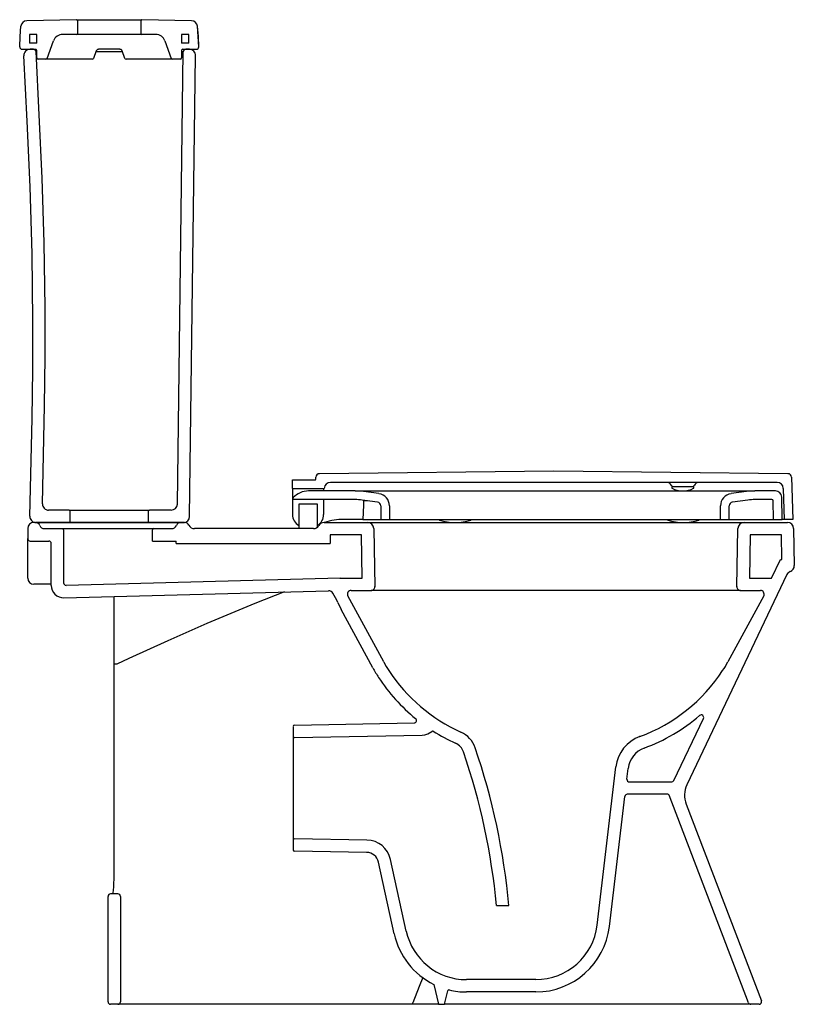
# Model space of a CAD drawing. Header units: metres. Extents: x 174.248 to 174.875, y -203.222 to -202.425.
import ezdxf

# ---------------------------------------------------------------- set-up
doc = ezdxf.new("R2010")
doc.units = ezdxf.units.M
doc.header["$MEASUREMENT"] = 0
doc.layers.add('sanindusa', color=3, linetype='CONTINUOUS')

msp = doc.modelspace()

# ---------------------------------------------------------------- linework, layer by layer
at = {"layer": 'sanindusa', "linetype": 'Continuous'}
for p, q in [((174.29405, -202.42532), (174.25387, -202.42603)), ((174.29506, -202.43619), (174.29506, -202.42632)), ((174.34606, -202.42632), (174.34606, -202.43619)), ((174.38725, -202.42603), (174.34707, -202.42532)), ((174.26206, -202.43719), (174.25606, -202.43719)), ((174.25606, -202.43719), (174.25606, -202.44419)), ((174.26206, -202.44419), (174.26206, -202.43719)), ((174.29406, -202.43719), (174.28294, -202.43719)), ((174.34706, -202.43719), (174.29406, -202.43719)), ((174.35818, -202.43719), (174.34706, -202.43719)), ((174.38506, -202.43719), (174.37906, -202.43719)), ((174.37906, -202.43719), (174.37906, -202.44419)), ((174.38506, -202.44419), (174.38506, -202.43719)), ((174.26206, -202.44419), (174.25606, -202.44419)), ((174.2703, -202.45653), (174.27543, -202.44245)), ((174.3657, -202.44245), (174.37082, -202.45653)), ((174.38506, -202.44419), (174.37906, -202.44419)), ((174.25007, -202.44919), (174.26106, -202.44919)), ((174.25933, -202.44919), (174.25648, -202.44919)), ((174.26206, -202.45619), (174.26206, -202.45019)), ((174.31008, -202.4505), (174.30789, -202.45653)), ((174.33128, -202.45116), (174.30984, -202.45116)), ((174.32916, -202.44919), (174.31196, -202.44919)), ((174.33324, -202.45653), (174.33104, -202.4505)), ((174.37576, -202.81725), (174.38054, -202.45116)), ((174.37906, -202.45019), (174.37906, -202.45619)), ((174.38006, -202.44919), (174.39105, -202.44919)), ((174.3855, -202.44919), (174.38254, -202.44919)), ((174.38563, -202.82725), (174.3905, -202.45425)), ((174.26936, -202.45719), (174.26306, -202.45719)), ((174.2844, -202.45719), (174.26936, -202.45719)), ((174.30695, -202.45719), (174.2844, -202.45719)), ((174.35673, -202.45719), (174.33417, -202.45719)), ((174.37176, -202.45719), (174.35673, -202.45719)), ((174.37806, -202.45719), (174.37176, -202.45719)), ((174.26653, -202.81706), (174.26651, -202.81707)), ((174.28806, -202.82219), (174.27153, -202.82219)), ((174.28806, -202.82219), (174.35306, -202.82219)), ((174.28906, -202.83119), (174.28906, -202.82319)), ((174.35206, -202.82319), (174.35206, -202.83119)), ((174.37076, -202.82219), (174.35306, -202.82219)), ((174.25463, -202.83719), (174.25463, -202.84519)), ((174.26063, -202.83219), (174.25963, -202.83219)), ((174.26063, -202.83219), (174.37863, -202.83219)), ((174.28806, -202.83219), (174.26127, -202.83219)), ((174.26804, -202.83719), (174.28263, -202.83719)), ((174.28263, -202.83719), (174.35663, -202.83719)), ((174.35306, -202.83219), (174.28806, -202.83219)), ((174.38063, -202.83219), (174.35306, -202.83219)), ((174.35663, -202.83719), (174.37121, -202.83719)), ((174.37456, -202.83219), (174.38156, -202.83219)), ((174.38156, -202.83219), (174.37863, -202.83219)), ((174.48588, -202.83719), (174.38963, -202.83719)), ((174.49454, -202.83219), (174.52971, -202.83219)), ((174.52971, -202.83219), (174.83454, -202.83219)), ((174.53471, -202.8371), (174.53553, -202.88414)), ((174.82872, -202.88414), (174.82954, -202.8371)), ((174.83454, -202.83219), (174.86971, -202.83219)), ((174.87471, -202.8371), (174.87523, -202.8671)), ((174.25463, -202.84919), (174.25463, -202.84519)), ((174.28363, -202.83819), (174.28363, -202.88108)), ((174.35563, -202.84719), (174.35563, -202.83819)), ((174.49945, -202.84219), (174.49933, -202.84919)), ((174.5248, -202.84219), (174.49945, -202.84219)), ((174.52541, -202.87719), (174.5248, -202.84219)), ((174.83945, -202.84219), (174.83884, -202.87719)), ((174.8648, -202.84219), (174.83945, -202.84219)), ((174.86515, -202.86219), (174.8648, -202.84219)), ((174.25463, -202.87719), (174.25463, -202.84919)), ((174.25663, -202.84719), (174.27163, -202.84719)), ((174.27363, -202.88313), (174.27363, -202.84919)), ((174.35563, -202.84719), (174.37463, -202.84719)), ((174.37463, -202.84919), (174.37463, -202.84719)), ((174.37463, -202.84919), (174.49933, -202.84919)), ((174.85687, -202.87719), (174.86401, -202.86219)), ((174.86401, -202.86219), (174.86515, -202.86219)), ((174.50741, -202.87724), (174.28568, -202.88308)), ((174.50738, -202.87719), (174.52541, -202.87719)), ((174.50738, -202.87719), (174.50741, -202.87724)), ((174.86928, -202.87439), (174.78831, -203.04445)), ((174.83884, -202.87719), (174.85687, -202.87719)), ((174.27363, -202.88219), (174.25963, -202.88219)), ((174.28389, -202.89313), (174.49819, -202.88749)), ((174.32463, -202.94677), (174.32463, -202.89206)), ((174.54285, -202.94509), (174.51382, -202.89162)), ((174.51646, -202.88719), (174.53253, -202.88719)), ((174.83172, -202.88719), (174.53253, -202.88719)), ((174.85043, -202.89162), (174.8214, -202.94509)), ((174.83172, -202.88719), (174.84779, -202.88719)), ((174.50577, -202.89707), (174.50842, -202.90262)), ((174.53406, -202.94986), (174.50842, -202.90262)), ((174.32463, -203.09864), (174.32463, -202.94677)), ((174.47045, -202.99617), (174.56745, -202.99446)), ((174.77775, -203.04105), (174.80168, -202.99078)), ((174.46947, -202.99719), (174.46947, -203.09719)), ((174.46947, -202.99719), (174.46961, -203.00519)), ((174.47062, -203.00617), (174.57387, -203.00435)), ((174.71557, -203.1581), (174.73082, -203.03002)), ((174.73082, -203.03002), (174.73089, -203.02943)), ((174.73971, -203.03995), (174.74075, -203.03121)), ((174.74169, -203.04219), (174.77594, -203.04219)), ((174.77294, -203.05219), (174.74003, -203.05219)), ((174.7255, -203.15928), (174.73804, -203.05395)), ((174.83813, -203.2209), (174.77387, -203.05283)), ((174.78769, -203.06019), (174.84859, -203.21947)), ((174.46961, -203.08919), (174.46947, -203.09719)), ((174.52912, -203.08924), (174.47062, -203.08821)), ((174.32463, -203.11023), (174.32463, -203.09864)), ((174.52894, -203.09924), (174.47045, -203.0982)), ((174.55124, -203.16504), (174.53853, -203.10709)), ((174.5483, -203.10495), (174.54811, -203.10407)), ((174.56101, -203.1629), (174.5483, -203.10495)), ((174.32463, -203.11828), (174.32463, -203.11023)), ((174.32458, -203.1208), (174.32463, -203.11828)), ((174.32349, -203.13246), (174.32342, -203.1328)), ((174.64313, -203.13219), (174.64313, -203.13089)), ((174.31963, -203.22019), (174.31967, -203.1348)), ((174.32767, -203.1328), (174.32167, -203.1328)), ((174.32967, -203.13481), (174.32963, -203.22019)), ((174.6341, -203.14219), (174.64414, -203.14219)), ((174.66592, -203.20219), (174.60985, -203.20219)), ((174.5834, -203.20604), (174.58713, -203.22219)), ((174.59213, -203.22219), (174.59464, -203.21128)), ((174.66592, -203.21219), (174.60985, -203.21219)), ((174.32763, -203.22219), (174.32163, -203.22219)), ((174.58713, -203.22219), (174.32763, -203.22219)), ((174.58713, -203.22219), (174.59213, -203.22219)), ((174.84, -203.22219), (174.59213, -203.22219)), ((174.60001, -203.22219), (174.59903, -203.22219)), ((174.84672, -203.22219), (174.84, -203.22219))]:
    msp.add_line(p, q, dxfattribs=at)
at = {"layer": 'sanindusa'}
for p, q in [((174.46896, -202.80469), (174.46896, -202.79769)), ((174.46896, -202.79769), (174.48731, -202.79769)), ((174.48781, -202.7972), (174.48786, -202.79561)), ((174.68046, -202.79069), (174.49086, -202.79269)), ((174.87007, -202.79269), (174.68046, -202.79069)), ((174.87307, -202.79561), (174.87396, -202.82969)), ((174.46896, -202.80469), (174.49301, -202.80469)), ((174.46896, -202.80469), (174.46896, -202.81346)), ((174.49416, -202.80469), (174.49416, -202.80669)), ((174.86131, -202.79969), (174.49962, -202.79969)), ((174.77596, -202.80319), (174.77596, -202.80409)), ((174.77596, -202.80319), (174.79396, -202.80319)), ((174.79396, -202.80409), (174.79396, -202.80319)), ((174.8663, -202.80456), (174.86696, -202.82969)), ((174.46896, -202.81346), (174.46896, -202.81369)), ((174.51956, -202.81369), (174.46896, -202.81369)), ((174.46896, -202.81369), (174.46896, -202.82579)), ((174.51956, -202.80669), (174.48196, -202.80669)), ((174.49416, -202.81369), (174.49416, -202.82579)), ((174.51956, -202.80669), (174.84337, -202.80669)), ((174.53882, -202.80886), (174.52634, -202.80715)), ((174.83659, -202.80715), (174.82411, -202.80886)), ((174.86007, -202.80669), (174.84337, -202.80669)), ((174.85714, -202.81369), (174.84337, -202.81369)), ((174.86546, -202.82969), (174.86507, -202.81158)), ((174.47406, -202.81729), (174.47406, -202.83719)), ((174.48906, -202.83604), (174.48906, -202.81729)), ((174.53787, -202.8158), (174.52539, -202.81409)), ((174.52641, -202.81423), (174.52641, -202.81469)), ((174.54046, -202.81877), (174.54046, -202.82969)), ((174.54746, -202.81877), (174.54746, -202.82969)), ((174.81546, -202.82969), (174.81546, -202.81877)), ((174.82246, -202.82969), (174.82246, -202.81877)), ((174.83754, -202.81409), (174.82506, -202.8158)), ((174.85846, -202.82969), (174.85814, -202.81467)), ((174.52601, -202.82969), (174.51052, -202.82969)), ((174.53589, -202.82969), (174.54046, -202.82969)), ((174.54046, -202.82969), (174.54746, -202.82969)), ((174.54746, -202.82969), (174.81546, -202.82969)), ((174.58762, -202.82969), (174.58762, -202.82982)), ((174.61362, -202.82982), (174.61362, -202.82969)), ((174.7724, -202.82969), (174.7724, -202.82982)), ((174.7984, -202.82982), (174.7984, -202.82969)), ((174.81546, -202.82969), (174.82246, -202.82969)), ((174.82246, -202.82969), (174.85846, -202.82969)), ((174.85846, -202.82969), (174.86546, -202.82969)), ((174.86696, -202.82969), (174.86546, -202.82969)), ((174.87396, -202.82969), (174.86696, -202.82969))]:
    msp.add_line(p, q, dxfattribs=at)
at = {"layer": 'sanindusa', "linetype": 'Continuous', "flags": 128}
for points in [[(174.24807, -202.44717), (174.24836, -202.43884), (174.24903, -202.43052)], [(174.29405, -202.42532), (174.29405, -202.42532), (174.29448, -202.42532), (174.29564, -202.42531), (174.29752, -202.4253), (174.30004, -202.42528), (174.30315, -202.42526), (174.30675, -202.42524), (174.31075, -202.42523), (174.31502, -202.42522), (174.32056, -202.42521), (174.32392, -202.42522), (174.32828, -202.42522), (174.33243, -202.42524), (174.33624, -202.42525), (174.33961, -202.42527), (174.34243, -202.42529), (174.34464, -202.4253), (174.34616, -202.42531), (174.34695, -202.42532), (174.34707, -202.42532)], [(174.39299, -202.44717), (174.39271, -202.43878), (174.39203, -202.43042)], [(174.39305, -202.44717), (174.39277, -202.43884), (174.3921, -202.43052)], [(174.25627, -202.82706), (174.25808, -202.74801), (174.25863, -202.70848), (174.25878, -202.66894), (174.2581, -202.61471), (174.25643, -202.56048), (174.25414, -202.50745), (174.25149, -202.45444)], [(174.26653, -202.81706), (174.26826, -202.73771), (174.26871, -202.69802), (174.26873, -202.65833), (174.26789, -202.6059), (174.26617, -202.55347), (174.2639, -202.50227), (174.26133, -202.45108)], [(174.31196, -202.44919), (174.31156, -202.44923), (174.31117, -202.44935), (174.31082, -202.44955), (174.31051, -202.44981), (174.31026, -202.45014), (174.31008, -202.4505)], [(174.33104, -202.4505), (174.33089, -202.45019), (174.33069, -202.4499), (174.33045, -202.44966), (174.33016, -202.44946), (174.32985, -202.44931), (174.32951, -202.44922), (174.32916, -202.44919)], [(174.38054, -202.45116), (174.38044, -202.45116), (174.38016, -202.45115), (174.37969, -202.45115), (174.37907, -202.45115), (174.37906, -202.45115)], [(174.46245, -202.88843), (174.43835, -202.89788), (174.39972, -202.91399), (174.368, -202.92786), (174.33648, -202.94219), (174.3266, -202.94679)], [(174.3266, -202.94679), (174.32621, -202.94679), (174.32584, -202.94679), (174.3255, -202.94679), (174.3252, -202.94678), (174.32496, -202.94678), (174.32477, -202.94678), (174.32466, -202.94677), (174.32463, -202.94677)], [(174.57387, -203.00435), (174.57612, -203.00409), (174.57842, -203.00337), (174.58174, -203.00127)], [(174.75023, -203.00493), (174.75024, -203.0053), (174.75024, -203.00542)], [(174.32346, -203.13278), (174.32363, -203.13185), (174.32391, -203.12973), (174.32417, -203.12714), (174.3244, -203.12413), (174.32458, -203.1208)], [(174.57442, -203.20044), (174.57153, -203.20769), (174.56633, -203.2209)], [(174.56633, -203.2209), (174.56623, -203.22117), (174.56611, -203.22142), (174.56596, -203.22165), (174.56578, -203.22183), (174.56559, -203.22199), (174.56538, -203.2221), (174.56517, -203.22216), (174.56494, -203.22219)]]:
    msp.add_lwpolyline(points, dxfattribs=at)
at = {"layer": 'sanindusa', "flags": 128}
msp.add_lwpolyline([(174.52641, -202.81469), (174.52632, -202.81812), (174.52601, -202.82969)], dxfattribs=at)
at = {"layer": 'sanindusa', "linetype": 'Continuous'}
for centre, radius, start, end in [((174.254, -202.43103), 0.005, 91.45366, 174.08705), ((174.29406, -202.42632), 0.001, 0, 90.5778), ((174.34706, -202.42632), 0.001, 89.4222, 180), ((174.38713, -202.43103), 0.005, 5.91295, 88.54634), ((174.28294, -202.44519), 0.008, 90, 160), ((174.29406, -202.43619), 0.001, 270, 0), ((174.34706, -202.43619), 0.001, 180, 270), ((174.35818, -202.44519), 0.008, 20, 90), ((174.25007, -202.44719), 0.002, 179.36066, 270), ((174.25648, -202.45419), 0.005, 90, 182.94178), ((174.25933, -202.45119), 0.002, 2.94407, 90), ((174.26106, -202.45019), 0.001, 0, 90), ((174.38006, -202.45019), 0.001, 90, 180), ((174.38254, -202.45119), 0.002, 90, 179.25206), ((174.3855, -202.45419), 0.005, 359.25206, 90), ((174.39105, -202.44719), 0.002, 270, 0.63934), ((174.26306, -202.45619), 0.001, 180, 270), ((174.26936, -202.45619), 0.001, 270, 340), ((174.30695, -202.45619), 0.001, 270, 340), ((174.33417, -202.45619), 0.001, 200, 270), ((174.37176, -202.45619), 0.001, 200, 270), ((174.37806, -202.45619), 0.001, 270, 0), ((174.27153, -202.81719), 0.005, 178.54555, 270), ((174.37076, -202.81719), 0.005, 270, 359.25206), ((174.26127, -202.82719), 0.005, 178.52958, 270), ((174.28806, -202.82319), 0.001, 0, 90), ((174.35306, -202.82319), 0.001, 90, 180), ((174.38063, -202.82719), 0.005, 270, 359.25206), ((174.25963, -202.83719), 0.005, 90, 180), ((174.26063, -202.83619), 0.004, 22.02431, 90), ((174.26804, -202.83319), 0.004, 202.02431, 270), ((174.28263, -202.83819), 0.001, 0, 90), ((174.28806, -202.83119), 0.001, 270, 0), ((174.35306, -202.83119), 0.001, 180, 270), ((174.35663, -202.83819), 0.001, 90, 180), ((174.37121, -202.83319), 0.004, 270, 337.97569), ((174.37863, -202.83619), 0.004, 90, 157.97569), ((174.38156, -202.83619), 0.004, 26.3878, 90), ((174.38963, -202.83219), 0.005, 206.3878, 270), ((174.48588, -202.83219), 0.005, 270, 330), ((174.49454, -202.83719), 0.005, 90, 150), ((174.52971, -202.83719), 0.005, 1, 90), ((174.83454, -202.83719), 0.005, 90, 179), ((174.86971, -202.83719), 0.005, 1, 90), ((174.25663, -202.84519), 0.002, 180, 270), ((174.27163, -202.84919), 0.002, 0, 90), ((174.87024, -202.86719), 0.005, 290.83096, 1), ((174.25963, -202.87719), 0.005, 180, 270), ((174.87379, -202.87653), 0.005, 110.83096, 154.54083), ((174.28363, -202.88313), 0.01, 180, 271.50744), ((174.28563, -202.88108), 0.002, 180, 271.50744), ((174.53253, -202.88419), 0.003, 270, 1), ((174.83172, -202.88419), 0.003, 179, 270), ((174.49829, -202.89149), 0.004, 30.39278, 91.50744), ((174.41548, -202.94006), 0.1, 25.45917, 30.39278), ((174.51646, -202.89019), 0.003, 90, 208.49564), ((174.84779, -202.89019), 0.003, 331.50436, 90), ((174.63073, -202.89738), 0.1, 208.49564, 213.16677), ((174.73352, -202.89738), 0.1, 326.83323, 331.50436), ((174.63073, -202.89738), 0.11, 208.49564, 213.16677), ((174.66111, -202.87752), 0.13629, 213.16677, 245.83643), ((174.70314, -202.87752), 0.13629, 290.21898, 326.83323), ((174.66111, -202.87752), 0.14629, 213.16677, 230.81062), ((174.70314, -202.87752), 0.14629, 290.21898, 310.71761), ((174.79987, -202.98992), 0.002, 334.54083, 130.71761), ((174.47047, -202.99717), 0.001, 91.011, 181.011), ((174.56741, -202.99246), 0.002, 271.011, 50.81062), ((174.5824, -203.00202), 0.001, 57.69566, 131.39342), ((174.66111, -202.87752), 0.14629, 237.69566, 245.74768), ((174.59657, -203.02138), 0.02137, 18.87996, 65.83643), ((174.47061, -203.00517), 0.001, 181.011, 271.011), ((174.59612, -203.02179), 0.01194, 18.85353, 65.74768), ((174.76061, -203.03357), 0.03, 110.21898, 173.21103), ((174.09454, -203.19307), 0.54196, 5.38684, 18.85353), ((174.09454, -203.19307), 0.55196, 5.28897, 18.87996), ((174.76061, -203.03357), 0.02, 110.21898, 173.21103), ((174.74169, -203.04019), 0.002, 173.21103, 270), ((174.77594, -203.04019), 0.002, 270, 334.54083), ((174.80637, -203.05305), 0.02, 154.54083, 200.9245), ((174.74003, -203.05419), 0.002, 90, 173.21103), ((174.77294, -203.05319), 0.001, 20.9245, 90), ((174.47061, -203.0892), 0.001, 88.989, 178.989), ((174.52877, -203.10923), 0.02, 12.36906, 88.989), ((174.47047, -203.0972), 0.001, 178.989, 268.989), ((174.52877, -203.10923), 0.01, 12.36906, 88.989), ((174.32167, -203.1348), 0.002, 89.99906, 179.93934), ((174.32767, -203.1348), 0.002, 359.94106, 90.00131), ((174.60985, -203.15219), 0.05, 192.36906, 270), ((174.66592, -203.15219), 0.05, 270, 353.21103), ((174.66592, -203.15219), 0.06, 270, 353.21103), ((174.60985, -203.15219), 0.06, 192.36906, 243.84227), ((174.59562, -203.2115), 0.001, 76.50928, 167), ((174.60985, -203.15219), 0.06, 256.50928, 270), ((174.84672, -203.22019), 0.002, 270, 20.9245), ((174.32163, -203.22019), 0.002, 180, 270), ((174.32763, -203.22019), 0.002, 270, 0), ((174.84, -203.22019), 0.002, 200.9245, 270)]:
    msp.add_arc(centre, radius, start, end, dxfattribs=at)
at = {"layer": 'sanindusa'}
for centre, radius, start, end in [((174.48731, -202.79719), 0.0005, 270, 358.5), ((174.49086, -202.79569), 0.003, 90, 178.5), ((174.87007, -202.79569), 0.003, 1.5, 90), ((174.49301, -202.79469), 0.01, 270, 279.28019), ((174.49962, -202.80469), 0.005, 90, 178.5), ((174.77196, -202.80369), 0.004, 24.62432, 90), ((174.77741, -202.80119), 0.002, 204.62432, 270), ((174.77646, -202.80409), 0.0005, 180, 242.25537), ((174.78496, -202.78793), 0.01876, 242.25537, 297.74463), ((174.79252, -202.80119), 0.002, 270, 335.37568), ((174.79346, -202.80409), 0.0005, 297.74463, 0), ((174.79797, -202.80369), 0.004, 90, 155.37568), ((174.86131, -202.80469), 0.005, 1.5, 90), ((174.47096, -202.81346), 0.002, 136.82622, 180), ((174.48196, -202.82378), 0.01708, 90, 136.82622), ((174.51956, -202.85669), 0.05, 82.20819, 90), ((174.51956, -202.85669), 0.043, 82.20819, 90), ((174.53746, -202.81877), 0.01, 0, 82.20819), ((174.82546, -202.81877), 0.01, 97.79181, 180), ((174.84337, -202.85669), 0.05, 90, 97.79181), ((174.84337, -202.85669), 0.043, 90, 97.79181), ((174.85714, -202.81469), 0.001, 1.24566, 90), ((174.86007, -202.81169), 0.005, 1.24566, 90), ((174.53746, -202.81877), 0.003, 0, 82.20819), ((174.82546, -202.81877), 0.003, 97.79181, 180), ((174.47896, -202.82579), 0.01, 180, 240.65942), ((174.48416, -202.82579), 0.01, 299.87362, 0), ((174.51052, -202.87969), 0.05, 112.98544, 115.43538), ((174.51052, -202.87969), 0.05, 90, 108.19487), ((174.58812, -202.82982), 0.0005, 180, 252.99844), ((174.60062, -202.78894), 0.04325, 252.99844, 287.00156), ((174.61312, -202.82982), 0.0005, 287.00156, 0), ((174.7729, -202.82982), 0.0005, 180, 252.99844), ((174.7854, -202.78894), 0.04325, 252.99844, 287.00156), ((174.7979, -202.82982), 0.0005, 287.00156, 0)]:
    msp.add_arc(centre, radius, start, end, dxfattribs=at)
for points, knots in [([(174.48906, -202.81729), (174.48895, -202.81729), (174.48873, -202.81729), (174.48699, -202.81729), (174.48451, -202.81729), (174.48156, -202.81729), (174.47862, -202.81729), (174.47614, -202.81729), (174.4744, -202.81729), (174.47418, -202.81729), (174.47406, -202.81729)], [0, 0, 0, 0, 0.125, 0.25, 0.375, 0.5, 0.625, 0.75, 0.875, 1, 1, 1, 1]), ([(174.52974, -202.81469), (174.52912, -202.81469), (174.52803, -202.81469), (174.5269, -202.81469), (174.52641, -202.81469)], [0, 0, 0, 0, 0.564411, 1, 1, 1, 1]), ([(174.52601, -202.82969), (174.52668, -202.82969), (174.52803, -202.82969), (174.52999, -202.82969), (174.53185, -202.82969), (174.53397, -202.82969), (174.53515, -202.82969), (174.53589, -202.82969)], [0, 0, 0, 0, 0.172322, 0.349642, 0.521965, 0.699286, 1, 1, 1, 1])]:
    msp.add_open_spline(points, degree=3, knots=knots, dxfattribs=at)

doc.saveas('drawing.dxf')
